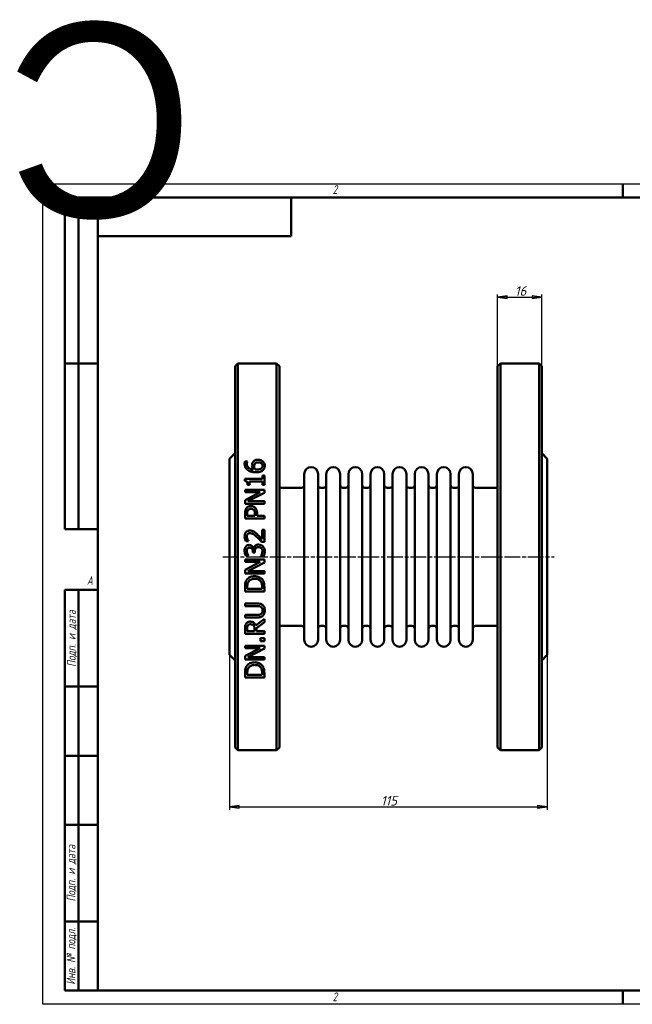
# Model space of a CAD drawing. Header units: millimetres. Extents: x -398 to 1129, y -69 to 356.
# Tile 2 of 4: x -8 to 213, y 0 to 356. Entities that reach past the tile are written whole.
import ezdxf
from ezdxf.enums import TextEntityAlignment as Align

# ---------------------------------------------------------------- set-up
doc = ezdxf.new("R2018")
doc.units = ezdxf.units.MM
doc.linetypes.add('CHAIN', pattern=[0.7087, 0.4724, -0.0591, 0.1181, -0.0591])
for name, color, linetype, lineweight in [('Видимый контур (ГОСТ)', 7, 'Continuous', 50), ('Кромка (ГОСТ)', 7, 'Continuous', 50), ('Обозначение (ГОСТ)', 7, 'Continuous', 25), ('Осевая линия (ГОСТ)', 7, 'Continuous', 25), ('Размер (ГОСТ)', 7, 'Continuous', 25), ('Эскизная геометрия (ГОСТ)', 7, 'Continuous', 50)]:
    doc.layers.add(name, color=color, linetype=linetype, lineweight=lineweight)
doc.styles.add('Альтернативный текст (ГОСТ)', font='arial.ttf', dxfattribs={"width": 0.8})
doc.styles.add('Обычный текст (ГОСТ)', font='GOST Common Italic.ttf')
doc.dimstyles.new('Обычный (ГОСТ)', dxfattribs={"dimtxt": 3.5, "dimasz": 3.5, "dimexe": 1, "dimexo": 0, "dimgap": 0.5, "dimtad": 1, "dimtxsty": 'Обычный текст (ГОСТ)', "dimblk": 'Filled-1', "dimcen": 0.09, "dimdle": 15, "dimclrd": 256, "dimclre": 256, "dimclrt": 256, "dimazin": 2, "dimtfac": 0.714286, "dimtdec": 3, "dimtmove": 0, "dimatfit": 3, "dimfxl": 1, "dimtolj": 1, "dimlwd": 25, "dimlwe": 25, "dimarcsym": 0})

# ---------------------------------------------------------------- blocks, each defined once
blk = doc.blocks.new('Рамки ГОСТ - Рамка')
at = {"layer": 'Кромка (ГОСТ)', "lineweight": 25}
for p, q in [((0, 0), (0, 297)), ((0, 297), (420, 297)), ((420, 297), (420, 0)), ((420, 0), (0, 0))]:
    blk.add_line(p, q, dxfattribs=at)
at = {"layer": 'Кромка (ГОСТ)'}
for p, q in [((210, 292), (210, 297)), ((415, 292), (20, 292)), ((20, 292), (20, 5)), ((415, 5), (415, 292)), ((20, 5), (415, 5)), ((210, 5), (210, 0))]:
    blk.add_line(p, q, dxfattribs=at)
at = {"layer": 'Кромка (ГОСТ)', "char_height": 3.17, "attachment_point": 1, "style": 'Альтернативный текст (ГОСТ)'}
for s, insert, width in [('\\fGOST Common|b0|i1;{\\H3.1700;2}', (105, 296.5), 5.2328), ('\\fGOST Common|b0|i1;{\\H3.1700;1}', (315.02, 296.44), 5.2327), ('\\fGOST Common|b0|i1;{\\H3.1700;A}', (16, 155), 5.1335), ('\\fGOST Common|b0|i1;{\\H3.1700;A}', (416, 148.5), 5.0704), ('\\fGOST Common|b0|i1;{\\H3.1700;2}', (104.99, 4.3), 5.2328), ('\\fGOST Common|b0|i1;{\\H3.1700;1}', (315, 4.14), 6.6287)]:
    blk.add_mtext(s, dxfattribs=dict(at, insert=insert, width=width))
blk = doc.blocks.new('ГОСТ - Доп. графы 1')
at = {"layer": 'Эскизная геометрия (ГОСТ)'}
for p, q in [((-12, 0), (-12, 145)), ((-12, 145), (0, 145)), ((-7, 145), (-7, 0)), ((-12, 110), (-7, 110)), ((-7, 110), (0, 110)), ((-12, 85), (-7, 85)), ((-7, 85), (0, 85)), ((-12, 60), (-7, 60)), ((-7, 60), (0, 60)), ((-12, 25), (-7, 25)), ((-7, 25), (0, 25)), ((0, 0), (-12, 0))]:
    blk.add_line(p, q, dxfattribs=at)
at = {"layer": 'Обозначение (ГОСТ)', "char_height": 3.17, "attachment_point": 5, "rotation": 90, "style": 'Альтернативный текст (ГОСТ)'}
for s, insert, width in [('\\fGOST Common|b0|i1;{\\H3.1700;Подп. и дата}', (-9.37, 127.41), 34.7679), ('\\fGOST Common|b0|i1;{\\H3.1700;Подп. и дата}', (-9.5, 42.47), 35.1486), ('\\fGOST Common|b0|i1;{\\H3.1700;Инв. № подл.}', (-9.5, 12.41), 24.9618)]:
    blk.add_mtext(s, dxfattribs=dict(at, insert=insert, width=width))
at = {"layer": 'Обозначение (ГОСТ)', "lineweight": 30, "flags": 17}
for tag, p in [('Подп._и_дата_2', (-3.53, 127.51)), ('Инв._номер_дубликата', (-3.41, 97.47)), ('Взамен_инв._номера', (-3.46, 72.53)), ('Подп._и_дата_1', (-3.42, 42.35)), ('ИНВЕНТАРНЫЙ_НОМЕР', (-3.33, 12.68))]:
    blk.add_attdef(tag, text='', height=3.17, rotation=90, dxfattribs=at).set_placement(p, align=Align.MIDDLE_CENTER)
blk = doc.blocks.new('ГОСТ - Доп. графы 2')
at = {"layer": 'Эскизная геометрия (ГОСТ)'}
for p, q in [((-12, 0), (-12, 120)), ((-12, 120), (0, 120)), ((-7, 0), (-7, 120)), ((-12, 60), (0, 60)), ((0, 0), (-12, 0))]:
    blk.add_line(p, q, dxfattribs=at)
at = {"layer": 'Обозначение (ГОСТ)', "lineweight": 30, "flags": 17}
for tag, p in [('Первичная_применяемость', (-3.65, 90.03)), ('Справочный_номер', (-3.55, 30.02))]:
    blk.add_attdef(tag, text='', height=3.17, rotation=90, dxfattribs=at).set_placement(p, align=Align.MIDDLE_CENTER)
blk = doc.blocks.new('ГОСТ - Доп. графы 3')
at = {"layer": 'Эскизная геометрия (ГОСТ)'}
for p, q in [((0, 0), (70, 0)), ((70, 0), (70, -14)), ((70, -14), (0, -14))]:
    blk.add_line(p, q, dxfattribs=at)
at = {"layer": 'Обозначение (ГОСТ)', "lineweight": 30}
blk.add_attdef('ОБОЗНАЧЕНИЕ', text='', height=5, rotation=180, dxfattribs=at).set_placement((34.94, -6.97), align=Align.MIDDLE_CENTER)
blk = doc.blocks.new('Filled-1')
at = {"color": 0}
for p, q in [((0, 0), (-1, 0.14)), ((-1, 0.14), (-1, -0.14)), ((-1, 0), (0, 0)), ((-1, -0.14), (0, 0))]:
    blk.add_line(p, q, dxfattribs=at)
at = {"color": 0, "flags": 128}
blk.add_lwpolyline([(-1, -0.14), (0, 0), (-1, 0.14), (-1, -0.14)], dxfattribs=at)
at = {"color": 0}
blk.add_solid([(-1, -0.14), (0, 0), (-1, 0.14), (-1, -0.14)], dxfattribs=at)
blk = doc.blocks.new('*D9')
at = {"layer": 'Defpoints', "color": 0, "linetype": 'Continuous', "transparency": 16777216}
for p in [(67.69, 126.45), (182.69, 126.45), (182.69, 71.45)]:
    blk.add_point(p, dxfattribs=at)
at = {"layer": 'Размер (ГОСТ)', "linetype": 'Continuous', "lineweight": 25, "transparency": 16777216}
for p, q in [((67.69, 126.45), (67.69, 70.45)), ((182.69, 126.45), (182.69, 70.45)), ((71.19, 71.45), (179.19, 71.45))]:
    blk.add_line(p, q, dxfattribs=at)
at = {"layer": 'Размер (ГОСТ)', "linetype": 'Continuous', "lineweight": 25, "transparency": 16777216, "xscale": 3.5, "yscale": 3.5, "zscale": 3.5, "rotation": 180}
blk.add_blockref('Filled-1', (67.69, 71.45), dxfattribs=at)
at = {"layer": 'Размер (ГОСТ)', "linetype": 'Continuous', "lineweight": 25, "transparency": 16777216, "xscale": 3.5, "yscale": 3.5, "zscale": 3.5}
blk.add_blockref('Filled-1', (182.69, 71.45), dxfattribs=at)
at = {"layer": 'Размер (ГОСТ)', "linetype": 'Continuous', "lineweight": 25, "transparency": 16777216, "insert": (122.47, 75.45), "char_height": 3.5, "attachment_point": 1, "style": 'Обычный текст (ГОСТ)'}
blk.add_mtext('\\A1;115', dxfattribs=at)
blk = doc.blocks.new('*D14')
at = {"layer": 'Defpoints', "color": 0, "linetype": 'Continuous', "transparency": 16777216}
for p in [(180.69, 255.95), (164.69, 230.95), (180.69, 230.95)]:
    blk.add_point(p, dxfattribs=at)
at = {"layer": 'Размер (ГОСТ)', "linetype": 'Continuous', "lineweight": 25, "transparency": 16777216}
for p, q in [((164.69, 230.95), (164.69, 256.95)), ((180.69, 230.95), (180.69, 256.95)), ((168.19, 255.95), (177.19, 255.95))]:
    blk.add_line(p, q, dxfattribs=at)
at = {"layer": 'Размер (ГОСТ)', "linetype": 'Continuous', "lineweight": 25, "transparency": 16777216, "xscale": 3.5, "yscale": 3.5, "zscale": 3.5, "rotation": 180}
blk.add_blockref('Filled-1', (164.69, 255.95), dxfattribs=at)
at = {"layer": 'Размер (ГОСТ)', "linetype": 'Continuous', "lineweight": 25, "transparency": 16777216, "xscale": 3.5, "yscale": 3.5, "zscale": 3.5}
blk.add_blockref('Filled-1', (180.69, 255.95), dxfattribs=at)
at = {"layer": 'Размер (ГОСТ)', "linetype": 'Continuous', "lineweight": 25, "transparency": 16777216, "insert": (170.97, 259.95), "char_height": 3.5, "attachment_point": 1, "style": 'Обычный текст (ГОСТ)'}
blk.add_mtext('\\A1;16', dxfattribs=at)

msp = doc.modelspace()

# ---------------------------------------------------------------- linework, layer by layer
at = {"layer": 'Видимый контур (ГОСТ)'}
for p, q in [((69.688, 230.947), (70.688, 231.947)), ((70.688, 91.947), (70.688, 231.947)), ((70.688, 231.947), (84.688, 231.947)), ((84.688, 231.947), (84.688, 91.947)), ((85.688, 230.947), (84.688, 231.947)), ((164.688, 230.947), (165.688, 231.947)), ((165.688, 231.947), (179.688, 231.947)), ((165.688, 231.947), (165.688, 91.947)), ((179.688, 91.947), (179.688, 231.947)), ((180.688, 230.947), (179.688, 231.947)), ((69.688, 230.947), (69.688, 92.947)), ((85.688, 92.947), (85.688, 230.947)), ((164.688, 92.947), (164.688, 230.947)), ((180.688, 230.947), (180.688, 92.947)), ((67.688, 197.447), (69.688, 199.447)), ((67.688, 197.447), (67.688, 126.447)), ((73.212, 196.515), (74.114, 196.515)), ((74.114, 196.475), (74.114, 196.515)), ((182.688, 197.447), (180.688, 199.447)), ((182.688, 197.447), (182.688, 126.447)), ((73.223, 190.167), (73.223, 189.441)), ((73.223, 190.167), (79.531, 190.167)), ((74.84, 187.995), (74.84, 189.265)), ((79.531, 189.265), (74.84, 189.265)), ((79.531, 191.41), (79.531, 190.167)), ((79.531, 191.41), (80.246, 191.41)), ((79.531, 189.265), (79.531, 187.995)), ((80.246, 187.995), (80.246, 191.41)), ((94.688, 131.947), (94.688, 191.947)), ((99.688, 131.947), (99.688, 191.947)), ((102.688, 131.947), (102.688, 191.947)), ((107.688, 131.947), (107.688, 191.947)), ((110.688, 131.947), (110.688, 191.947)), ((115.688, 131.947), (115.688, 191.947)), ((118.688, 131.947), (118.688, 191.947)), ((123.688, 131.947), (123.688, 191.947)), ((126.688, 131.947), (126.688, 191.947)), ((131.688, 131.947), (131.688, 191.947)), ((134.688, 131.947), (134.688, 191.947)), ((139.688, 131.947), (139.688, 191.947)), ((142.688, 131.947), (142.688, 191.947)), ((147.688, 131.947), (147.688, 191.947)), ((150.688, 131.947), (150.688, 191.947)), ((155.688, 131.947), (155.688, 191.947)), ((73.246, 186.225), (80.246, 186.225)), ((73.246, 186.225), (73.246, 185.357)), ((78.788, 185.357), (73.246, 185.357)), ((78.788, 185.357), (73.246, 182.538)), ((74.84, 187.995), (74.199, 187.995)), ((80.246, 187.995), (79.531, 187.995)), ((80.246, 185.181), (80.246, 186.225)), ((85.688, 186.947), (93.688, 186.947)), ((100.688, 186.947), (101.688, 186.947)), ((108.688, 186.947), (109.688, 186.947)), ((116.688, 186.947), (117.688, 186.947)), ((124.688, 186.947), (125.688, 186.947)), ((132.688, 186.947), (133.688, 186.947)), ((140.688, 186.947), (141.688, 186.947)), ((148.688, 186.947), (149.688, 186.947)), ((156.688, 186.947), (164.688, 186.947)), ((73.246, 182.538), (73.246, 181.216)), ((74.21, 182.084), (80.246, 185.181)), ((74.21, 182.084), (80.246, 182.084)), ((80.246, 181.216), (80.246, 182.084)), ((80.246, 181.216), (73.246, 181.216)), ((73.246, 177.665), (73.246, 175.906)), ((80.246, 175.906), (73.246, 175.906)), ((74.051, 176.837), (74.051, 177.608)), ((74.051, 176.837), (76.842, 176.837)), ((76.842, 177.472), (76.842, 176.837)), ((77.637, 176.837), (77.637, 177.625)), ((77.637, 176.837), (80.246, 176.837)), ((80.246, 175.906), (80.246, 176.837)), ((79.435, 171.765), (79.435, 168.328)), ((79.435, 171.765), (80.246, 171.765)), ((80.246, 167.448), (80.246, 171.765)), ((74.517, 167.596), (73.518, 167.596)), ((74.517, 167.596), (74.517, 167.647)), ((76.355, 164.964), (76.423, 164.964)), ((76.837, 163.568), (76.837, 163.965)), ((80.246, 167.448), (79.253, 167.448)), ((73.246, 160.976), (73.246, 160.108)), ((73.246, 160.976), (80.246, 160.976)), ((74.522, 162.332), (73.53, 162.332)), ((74.522, 162.332), (74.522, 162.388)), ((76.06, 163.88), (76.06, 163.568)), ((76.837, 163.568), (76.06, 163.568)), ((78.97, 162.207), (78.97, 162.139)), ((79.962, 162.139), (78.97, 162.139)), ((80.246, 159.932), (80.246, 160.976)), ((78.788, 160.108), (73.246, 157.289)), ((78.788, 160.108), (73.246, 160.108)), ((73.246, 157.289), (73.246, 155.967)), ((74.21, 156.835), (80.246, 159.932)), ((74.21, 156.835), (80.246, 156.835)), ((80.246, 155.967), (80.246, 156.835)), ((80.246, 155.967), (73.246, 155.967)), ((73.246, 151.032), (73.246, 149.438)), ((74.051, 150.368), (74.051, 151.077)), ((74.051, 150.368), (79.44, 150.368)), ((79.44, 151.077), (79.44, 150.368)), ((80.246, 149.438), (80.246, 151.049)), ((80.246, 149.438), (73.246, 149.438)), ((73.246, 145.098), (77.614, 145.098)), ((73.246, 145.098), (73.246, 144.168)), ((77.637, 144.168), (73.246, 144.168)), ((73.246, 140.963), (73.246, 140.033)), ((73.246, 140.963), (77.614, 140.963)), ((77.614, 140.033), (73.246, 140.033)), ((80.246, 139.562), (77.2, 137.072)), ((80.246, 138.354), (80.246, 139.562)), ((73.246, 135.948), (73.246, 134.145)), ((74.051, 135.075), (74.051, 135.999)), ((76.684, 135.892), (76.684, 135.075)), ((77.461, 136.141), (80.246, 138.354)), ((77.461, 135.075), (77.461, 136.141)), ((85.688, 136.947), (93.688, 136.947)), ((100.688, 136.947), (101.688, 136.947)), ((108.688, 136.947), (109.688, 136.947)), ((116.688, 136.947), (117.688, 136.947)), ((124.688, 136.947), (125.688, 136.947)), ((132.688, 136.947), (133.688, 136.947)), ((140.688, 136.947), (141.688, 136.947)), ((148.688, 136.947), (149.688, 136.947)), ((156.688, 136.947), (164.688, 136.947)), ((80.246, 134.145), (73.246, 134.145)), ((74.051, 135.075), (76.684, 135.075)), ((77.461, 135.075), (80.246, 135.075)), ((78.907, 132.533), (78.907, 131.41)), ((78.907, 132.533), (80.246, 132.533)), ((80.246, 134.145), (80.246, 135.075)), ((80.246, 131.41), (80.246, 132.533)), ((73.246, 129.811), (73.246, 128.943)), ((73.246, 129.811), (80.246, 129.811)), ((78.788, 128.943), (73.246, 126.123)), ((78.788, 128.943), (73.246, 128.943)), ((74.21, 125.67), (80.246, 128.767)), ((80.246, 131.41), (78.907, 131.41)), ((80.246, 128.767), (80.246, 129.811)), ((67.688, 126.447), (69.688, 124.447)), ((73.246, 126.123), (73.246, 124.802)), ((80.246, 124.802), (73.246, 124.802)), ((74.21, 125.67), (80.246, 125.67)), ((80.246, 124.802), (80.246, 125.67)), ((182.688, 126.447), (180.688, 124.447)), ((73.246, 119.867), (73.246, 118.273)), ((80.246, 118.273), (73.246, 118.273)), ((74.051, 119.203), (74.051, 119.912)), ((74.051, 119.203), (79.44, 119.203)), ((79.44, 119.912), (79.44, 119.203)), ((80.246, 118.273), (80.246, 119.884)), ((69.688, 92.947), (70.688, 91.947)), ((85.688, 92.947), (84.688, 91.947)), ((164.688, 92.947), (165.688, 91.947)), ((180.688, 92.947), (179.688, 91.947)), ((70.688, 91.947), (84.688, 91.947)), ((165.688, 91.947), (179.688, 91.947))]:
    msp.add_line(p, q, dxfattribs=at)
for centre, radius, start, end in [((97.188, 191.947), 2.5, 0, 180), ((105.188, 191.947), 2.5, 0, 180), ((113.188, 191.947), 2.5, 0, 180), ((121.188, 191.947), 2.5, 0, 180), ((129.188, 191.947), 2.5, 0, 180), ((137.188, 191.947), 2.5, 0, 180), ((145.188, 191.947), 2.5, 0, 180), ((153.188, 191.947), 2.5, 0, 180), ((93.688, 187.947), 1, 270, 0), ((100.688, 187.947), 1, 180, 270), ((101.688, 187.947), 1, 270, 0), ((108.688, 187.947), 1, 180, 270), ((109.688, 187.947), 1, 270, 0), ((116.688, 187.947), 1, 180, 270), ((117.688, 187.947), 1, 270, 0), ((124.688, 187.947), 1, 180, 270), ((125.688, 187.947), 1, 270, 0), ((132.688, 187.947), 1, 180, 270), ((133.688, 187.947), 1, 270, 0), ((140.688, 187.947), 1, 180, 270), ((141.688, 187.947), 1, 270, 0), ((148.688, 187.947), 1, 180, 270), ((149.688, 187.947), 1, 270, 0), ((156.688, 187.947), 1, 180, 270), ((93.688, 135.947), 1, 0, 90), ((100.688, 135.947), 1, 90, 180), ((101.688, 135.947), 1, 0, 90), ((108.688, 135.947), 1, 90, 180), ((109.688, 135.947), 1, 0, 90), ((116.688, 135.947), 1, 90, 180), ((117.688, 135.947), 1, 0, 90), ((124.688, 135.947), 1, 90, 180), ((125.688, 135.947), 1, 0, 90), ((132.688, 135.947), 1, 90, 180), ((133.688, 135.947), 1, 0, 90), ((140.688, 135.947), 1, 90, 180), ((141.688, 135.947), 1, 0, 90), ((148.688, 135.947), 1, 90, 180), ((149.688, 135.947), 1, 0, 90), ((156.688, 135.947), 1, 90, 180), ((97.188, 131.947), 2.5, 180, 0), ((105.188, 131.947), 2.5, 180, 0), ((113.188, 131.947), 2.5, 180, 0), ((121.188, 131.947), 2.5, 180, 0), ((129.188, 131.947), 2.5, 180, 0), ((137.188, 131.947), 2.5, 180, 0), ((145.188, 131.947), 2.5, 180, 0), ((153.188, 131.947), 2.5, 180, 0)]:
    msp.add_arc(centre, radius, start, end, dxfattribs=at)
for points, knots in [([(73.115, 195.721), (73.115, 195.803), (73.118, 195.886), (73.127, 196.047), (73.134, 196.133), (73.158, 196.312), (73.179, 196.417), (73.212, 196.515)], [0, 0, 0, 0, 0.028277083, 0.028277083, 0.055233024, 0.055233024, 0.090195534, 0.090195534, 0.090195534, 0.090195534]), ([(74.114, 196.475), (74.073, 196.396), (74.04, 196.299), (73.951, 195.992), (73.927, 195.796), (73.927, 195.596)], [0, 0, 0, 0, 0.02986617, 0.02986617, 0.1096544, 0.1096544, 0.1096544, 0.1096544]), ([(75.776, 195.006), (75.776, 195.137), (75.782, 195.269), (75.805, 195.463), (75.815, 195.528), (75.858, 195.739), (75.896, 195.852), (76.013, 196.104), (76.097, 196.237), (76.19, 196.362)], [0, 0, 0, 0, 0.04457437, 0.04457437, 0.06661946, 0.06661946, 0.11797362, 0.11797362, 0.18015749, 0.18015749, 0.18015749, 0.18015749]), ([(76.19, 196.362), (76.282, 196.484), (76.389, 196.596), (76.681, 196.824), (76.843, 196.902), (77.131, 197.015), (77.305, 197.059), (77.647, 197.111), (77.812, 197.122), (77.977, 197.122)], [0, 0, 0, 0, 0.05046221, 0.05046221, 0.1177211, 0.1177211, 0.20908145, 0.20908145, 0.29170882, 0.29170882, 0.29170882, 0.29170882]), ([(78.017, 196.169), (77.854, 196.169), (77.686, 196.157), (77.36, 196.089), (77.237, 196.038), (77.004, 195.906), (76.891, 195.807), (76.797, 195.692)], [0, 0, 0, 0, 0.04889145, 0.04889145, 0.10037405, 0.10037405, 0.17197904, 0.17197904, 0.17197904, 0.17197904]), ([(77.977, 197.122), (78.152, 197.122), (78.327, 197.108), (78.837, 197.015), (79.092, 196.903), (79.445, 196.709), (79.6, 196.597), (79.735, 196.464)], [0, 0, 0, 0, 0.05261909, 0.05261909, 0.15634783, 0.15634783, 0.25552661, 0.25552661, 0.25552661, 0.25552661]), ([(79.628, 194.904), (79.628, 195.076), (79.6, 195.247), (79.47, 195.551), (79.379, 195.678), (79.18, 195.863), (79.057, 195.959), (78.728, 196.086), (78.589, 196.119), (78.306, 196.16), (78.16, 196.169), (78.017, 196.169)], [0, 0, 0, 0, 0.05856355, 0.05856355, 0.11092945, 0.11092945, 0.14570634, 0.14570634, 0.16863448, 0.16863448, 0.19171205, 0.19171205, 0.19171205, 0.19171205]), ([(79.735, 196.464), (79.872, 196.332), (79.989, 196.189), (80.149, 195.928), (80.229, 195.78), (80.363, 195.362), (80.393, 195.131), (80.393, 194.898)], [0, 0, 0, 0, 0.06102846, 0.06102846, 0.10157092, 0.10157092, 0.14792567, 0.14792567, 0.14792567, 0.14792567]), ([(74.244, 193.35), (73.984, 193.535), (73.77, 193.757), (73.481, 194.186), (73.358, 194.409), (73.158, 195.029), (73.115, 195.377), (73.115, 195.721)], [0, 0, 0, 0, 0.09993502, 0.09993502, 0.16881236, 0.16881236, 0.2492885, 0.2492885, 0.2492885, 0.2492885]), ([(73.927, 195.596), (73.927, 195.335), (73.966, 195.074), (74.154, 194.608), (74.286, 194.411), (74.603, 194.099), (74.812, 193.937), (75.486, 193.657), (75.879, 193.582), (76.264, 193.548)], [0, 0, 0, 0, 0.08909552, 0.08909552, 0.16814075, 0.16814075, 0.23103765, 0.23103765, 0.29912037, 0.29912037, 0.29912037, 0.29912037]), ([(77.171, 192.584), (76.845, 192.584), (76.516, 192.602), (75.872, 192.686), (75.468, 192.761), (74.76, 193.031), (74.49, 193.173), (74.244, 193.35)], [0, 0, 0, 0, 0.09803169, 0.09803169, 0.19507864, 0.19507864, 0.26266326, 0.26266326, 0.26266326, 0.26266326]), ([(76.264, 193.548), (76.17, 193.683), (76.087, 193.823), (75.914, 194.179), (75.869, 194.337), (75.799, 194.59), (75.776, 194.798), (75.776, 195.006)], [0, 0, 0, 0, 0.05341118, 0.05341118, 0.13065871, 0.13065871, 0.43883085, 0.43883085, 0.43883085, 0.43883085]), ([(76.797, 195.692), (76.732, 195.61), (76.681, 195.52), (76.555, 195.185), (76.553, 194.899), (76.553, 194.796)], [0, 0, 0, 0, 0.03445959, 0.03445959, 0.120577, 0.120577, 0.120577, 0.120577]), ([(76.553, 194.796), (76.553, 194.677), (76.563, 194.559), (76.604, 194.319), (76.635, 194.204), (76.743, 193.898), (76.832, 193.72), (76.939, 193.548)], [0, 0, 0, 0, 0.0402871, 0.0402871, 0.08216464, 0.08216464, 0.14766191, 0.14766191, 0.14766191, 0.14766191]), ([(76.939, 193.548), (77.004, 193.544), (77.07, 193.541), (77.163, 193.535), (77.243, 193.531), (77.381, 193.531)], [0, 0, 0, 0, 0.019701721, 0.019701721, 0.027785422, 0.027785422, 0.027785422, 0.027785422]), ([(79.758, 193.355), (79.626, 193.229), (79.475, 193.121), (79.073, 192.898), (78.836, 192.816), (78.438, 192.697), (78.179, 192.65), (77.674, 192.595), (77.421, 192.584), (77.171, 192.584)], [0, 0, 0, 0, 0.05805547, 0.05805547, 0.14185714, 0.14185714, 0.27631442, 0.27631442, 0.40620902, 0.40620902, 0.40620902, 0.40620902]), ([(77.381, 193.531), (77.613, 193.531), (77.855, 193.542), (78.527, 193.632), (78.778, 193.743), (79.057, 193.894), (79.151, 193.956), (79.231, 194.03)], [0, 0, 0, 0, 0.06951635, 0.06951635, 0.2036928, 0.2036928, 0.27731133, 0.27731133, 0.27731133, 0.27731133]), ([(79.231, 194.03), (79.32, 194.11), (79.4, 194.199), (79.491, 194.341), (79.543, 194.43), (79.613, 194.677), (79.628, 194.79), (79.628, 194.904)], [0, 0, 0, 0, 0.038040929, 0.038040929, 0.055183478, 0.055183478, 0.069165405, 0.069165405, 0.069165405, 0.069165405]), ([(80.393, 194.898), (80.393, 194.744), (80.381, 194.59), (80.324, 194.291), (80.282, 194.149), (80.173, 193.893), (80.11, 193.779), (79.955, 193.557), (79.862, 193.452), (79.758, 193.355)], [0, 0, 0, 0, 0.05237823, 0.05237823, 0.10247521, 0.10247521, 0.14597706, 0.14597706, 0.19164988, 0.19164988, 0.19164988, 0.19164988]), ([(74.199, 187.995), (74.199, 188.194), (74.187, 188.408), (74.099, 188.883), (74.02, 189.017), (73.933, 189.152), (73.869, 189.216), (73.72, 189.317), (73.639, 189.353), (73.448, 189.414), (73.335, 189.432), (73.223, 189.441)], [0, 0, 0, 0, 0.06457693, 0.06457693, 0.15618488, 0.15618488, 0.27365155, 0.27365155, 0.38361272, 0.38361272, 0.52120443, 0.52120443, 0.52120443, 0.52120443]), ([(73.246, 177.665), (73.246, 177.861), (73.254, 178.062), (73.291, 178.435), (73.319, 178.62), (73.431, 179.045), (73.534, 179.283), (73.683, 179.497)], [0, 0, 0, 0, 0.06055931, 0.06055931, 0.11545434, 0.11545434, 0.19451175, 0.19451175, 0.19451175, 0.19451175]), ([(73.683, 179.497), (73.773, 179.63), (73.878, 179.751), (74.147, 179.989), (74.293, 180.078), (74.563, 180.21), (74.723, 180.26), (75.042, 180.319), (75.199, 180.331), (75.356, 180.331)], [0, 0, 0, 0, 0.04924544, 0.04924544, 0.10949309, 0.10949309, 0.18429414, 0.18429414, 0.25415902, 0.25415902, 0.25415902, 0.25415902]), ([(74.318, 178.856), (74.241, 178.741), (74.186, 178.615), (74.109, 178.357), (74.051, 178.105), (74.051, 177.608)], [0, 0, 0, 0, 0.042390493, 0.042390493, 0.082870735, 0.082870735, 0.082870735, 0.082870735]), ([(75.385, 179.361), (75.216, 179.361), (75.045, 179.341), (74.747, 179.242), (74.65, 179.183), (74.478, 179.059), (74.39, 178.964), (74.318, 178.856)], [0, 0, 0, 0, 0.05065922, 0.05065922, 0.09463317, 0.09463317, 0.16594691, 0.16594691, 0.16594691, 0.16594691]), ([(75.356, 180.331), (75.548, 180.331), (75.737, 180.309), (76.143, 180.21), (76.308, 180.135), (76.593, 179.991), (76.763, 179.869), (76.91, 179.718)], [0, 0, 0, 0, 0.05749474, 0.05749474, 0.12573622, 0.12573622, 0.26294169, 0.26294169, 0.26294169, 0.26294169]), ([(76.423, 178.964), (76.351, 179.036), (76.272, 179.101), (76.061, 179.236), (75.937, 179.285), (75.67, 179.348), (75.526, 179.361), (75.385, 179.361)], [0, 0, 0, 0, 0.03093225, 0.03093225, 0.07597184, 0.07597184, 0.12395727, 0.12395727, 0.12395727, 0.12395727]), ([(76.842, 177.472), (76.842, 177.647), (76.836, 177.829), (76.8, 178.172), (76.773, 178.323), (76.705, 178.545), (76.665, 178.638), (76.561, 178.813), (76.497, 178.893), (76.423, 178.964)], [0, 0, 0, 0, 0.05383969, 0.05383969, 0.10618785, 0.10618785, 0.14669001, 0.14669001, 0.18757079, 0.18757079, 0.18757079, 0.18757079]), ([(76.91, 179.718), (77.079, 179.547), (77.218, 179.355), (77.464, 178.882), (77.524, 178.652), (77.615, 178.228), (77.637, 177.92), (77.637, 177.625)], [0, 0, 0, 0, 0.07331073, 0.07331073, 0.16398253, 0.16398253, 0.35434796, 0.35434796, 0.35434796, 0.35434796]), ([(73.098, 169.388), (73.098, 169.689), (73.135, 169.994), (73.312, 170.504), (73.428, 170.711), (73.708, 171.025), (73.876, 171.172), (74.248, 171.353), (74.4, 171.402), (74.71, 171.463), (74.866, 171.476), (75.021, 171.476)], [0, 0, 0, 0, 0.09066502, 0.09066502, 0.1630224, 0.1630224, 0.21753346, 0.21753346, 0.2518435, 0.2518435, 0.28517481, 0.28517481, 0.28517481, 0.28517481]), ([(75.021, 171.476), (75.274, 171.476), (75.528, 171.449), (75.902, 171.346), (76.147, 171.272), (76.423, 171.113)], [0, 0, 0, 0, 0.07583657, 0.07583657, 0.11643665, 0.11643665, 0.11643665, 0.11643665]), ([(76.423, 171.113), (76.6, 171.014), (76.769, 170.9), (77.113, 170.634), (77.367, 170.414), (77.62, 170.177)], [0, 0, 0, 0, 0.06104158, 0.06104158, 0.13091974, 0.13091974, 0.13091974, 0.13091974]), ([(73.518, 167.596), (73.422, 167.793), (73.34, 168.042), (73.185, 168.58), (73.098, 168.964), (73.098, 169.388)], [0, 0, 0, 0, 0.06609029, 0.06609029, 0.16996378, 0.16996378, 0.16996378, 0.16996378]), ([(74.193, 170.177), (74.112, 170.082), (74.049, 169.976), (73.958, 169.744), (73.91, 169.571), (73.91, 169.32)], [0, 0, 0, 0, 0.037672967, 0.037672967, 0.075057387, 0.075057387, 0.075057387, 0.075057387]), ([(73.91, 169.32), (73.91, 169.188), (73.923, 169.057), (73.98, 168.757), (74.042, 168.541), (74.131, 168.328)], [0, 0, 0, 0, 0.039947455, 0.039947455, 0.091951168, 0.091951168, 0.091951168, 0.091951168]), ([(74.131, 168.328), (74.175, 168.217), (74.227, 168.109), (74.347, 167.902), (74.446, 167.748), (74.517, 167.647)], [0, 0, 0, 0, 0.035992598, 0.035992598, 0.072160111, 0.072160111, 0.072160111, 0.072160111]), ([(75.073, 170.523), (74.899, 170.523), (74.722, 170.499), (74.508, 170.413), (74.431, 170.377), (74.294, 170.28), (74.241, 170.232), (74.193, 170.177)], [0, 0, 0, 0, 0.052134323, 0.052134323, 0.069528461, 0.069528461, 0.082686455, 0.082686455, 0.082686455, 0.082686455]), ([(77.568, 169.139), (77.31, 169.374), (77.022, 169.624), (76.403, 170.099), (76.189, 170.222), (75.877, 170.373), (75.709, 170.434), (75.382, 170.506), (75.228, 170.523), (75.073, 170.523)], [0, 0, 0, 0, 0.10523096, 0.10523096, 0.23415937, 0.23415937, 0.37117714, 0.37117714, 0.49013523, 0.49013523, 0.49013523, 0.49013523]), ([(79.253, 167.448), (79.043, 167.672), (78.831, 167.895), (78.224, 168.522), (77.945, 168.796), (77.568, 169.139)], [0, 0, 0, 0, 0.09216713, 0.09216713, 0.26244715, 0.26244715, 0.26244715, 0.26244715]), ([(77.62, 170.177), (77.84, 169.975), (78.057, 169.765), (78.477, 169.342), (78.739, 169.066), (79.08, 168.706), (79.266, 168.509), (79.435, 168.328)], [0, 0, 0, 0, 0.09008941, 0.09008941, 0.17954048, 0.17954048, 0.27662895, 0.27662895, 0.27662895, 0.27662895]), ([(73.098, 164.158), (73.098, 164.404), (73.118, 164.659), (73.217, 165.095), (73.304, 165.362), (73.496, 165.633)], [0, 0, 0, 0, 0.07367358, 0.07367358, 0.13409034, 0.13409034, 0.13409034, 0.13409034]), ([(73.53, 162.332), (73.406, 162.563), (73.31, 162.858), (73.187, 163.339), (73.098, 163.716), (73.098, 164.158)], [0, 0, 0, 0, 0.07862152, 0.07862152, 0.13101218, 0.13101218, 0.13101218, 0.13101218]), ([(73.496, 165.633), (73.613, 165.795), (73.754, 165.932), (74.068, 166.124), (74.203, 166.172), (74.467, 166.241), (74.628, 166.257), (74.789, 166.257)], [0, 0, 0, 0, 0.0600316, 0.0600316, 0.11042353, 0.11042353, 0.18268193, 0.18268193, 0.18268193, 0.18268193]), ([(74.125, 164.935), (74.049, 164.822), (73.995, 164.699), (73.945, 164.49), (73.91, 164.326), (73.91, 164.085)], [0, 0, 0, 0, 0.040991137, 0.040991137, 0.064392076, 0.064392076, 0.064392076, 0.064392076]), ([(73.91, 164.085), (73.91, 163.922), (73.929, 163.762), (73.983, 163.53), (74.031, 163.333), (74.131, 163.08)], [0, 0, 0, 0, 0.048716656, 0.048716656, 0.07153221, 0.07153221, 0.07153221, 0.07153221]), ([(74.885, 165.304), (74.756, 165.304), (74.626, 165.286), (74.401, 165.196), (74.325, 165.139), (74.225, 165.059), (74.171, 165.001), (74.125, 164.935)], [0, 0, 0, 0, 0.03877403, 0.03877403, 0.07271144, 0.07271144, 0.12909778, 0.12909778, 0.12909778, 0.12909778]), ([(74.789, 166.257), (74.994, 166.257), (75.193, 166.221), (75.577, 166.061), (75.729, 165.948), (75.977, 165.719), (76.088, 165.585), (76.26, 165.287), (76.319, 165.13), (76.355, 164.964)], [0, 0, 0, 0, 0.0615863, 0.0615863, 0.12472199, 0.12472199, 0.19226363, 0.19226363, 0.25779961, 0.25779961, 0.25779961, 0.25779961]), ([(76.06, 163.88), (76.06, 164.121), (76.027, 164.364), (75.873, 164.75), (75.784, 164.89), (75.597, 165.087), (75.496, 165.159), (75.306, 165.242), (75.23, 165.265), (75.064, 165.297), (74.974, 165.304), (74.885, 165.304)], [0, 0, 0, 0, 0.07217885, 0.07217885, 0.12462897, 0.12462897, 0.17034713, 0.17034713, 0.19931897, 0.19931897, 0.23146387, 0.23146387, 0.23146387, 0.23146387]), ([(76.423, 164.964), (76.453, 165.112), (76.5, 165.26), (76.596, 165.505), (76.676, 165.694), (76.876, 165.905)], [0, 0, 0, 0, 0.04551041, 0.04551041, 0.079068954, 0.079068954, 0.079068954, 0.079068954]), ([(77.086, 165.021), (77.003, 164.905), (76.947, 164.775), (76.871, 164.489), (76.837, 164.258), (76.837, 163.965)], [0, 0, 0, 0, 0.042782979, 0.042782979, 0.088858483, 0.088858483, 0.088858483, 0.088858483]), ([(76.876, 165.905), (76.991, 166.03), (77.13, 166.128), (77.441, 166.287), (77.575, 166.324), (77.833, 166.38), (78.003, 166.393), (78.17, 166.393)], [0, 0, 0, 0, 0.05096181, 0.05096181, 0.10486523, 0.10486523, 0.19709191, 0.19709191, 0.19709191, 0.19709191]), ([(78.102, 165.44), (77.89, 165.44), (77.681, 165.415), (77.446, 165.318), (77.355, 165.275), (77.196, 165.152), (77.137, 165.091), (77.086, 165.021)], [0, 0, 0, 0, 0.06357595, 0.06357595, 0.08479023, 0.08479023, 0.10088142, 0.10088142, 0.10088142, 0.10088142]), ([(79.191, 165.055), (79.063, 165.169), (78.92, 165.261), (78.701, 165.354), (78.61, 165.388), (78.35, 165.433), (78.224, 165.44), (78.102, 165.44)], [0, 0, 0, 0, 0.051536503, 0.051536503, 0.071341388, 0.071341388, 0.08842918, 0.08842918, 0.08842918, 0.08842918]), ([(78.17, 166.393), (78.467, 166.393), (78.757, 166.345), (79.225, 166.158), (79.486, 166.026), (79.747, 165.775)], [0, 0, 0, 0, 0.08912077, 0.08912077, 0.15118772, 0.15118772, 0.15118772, 0.15118772]), ([(78.97, 162.207), (79.137, 162.436), (79.274, 162.728), (79.443, 163.149), (79.582, 163.516), (79.582, 163.994)], [0, 0, 0, 0, 0.0852448, 0.0852448, 0.13677868, 0.13677868, 0.13677868, 0.13677868]), ([(79.582, 163.994), (79.582, 164.178), (79.555, 164.359), (79.481, 164.611), (79.446, 164.712), (79.329, 164.908), (79.266, 164.986), (79.191, 165.055)], [0, 0, 0, 0, 0.05534871, 0.05534871, 0.078835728, 0.078835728, 0.097640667, 0.097640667, 0.097640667, 0.097640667]), ([(79.747, 165.775), (79.931, 165.597), (80.074, 165.389), (80.252, 164.992), (80.305, 164.821), (80.377, 164.449), (80.393, 164.249), (80.393, 164.051)], [0, 0, 0, 0, 0.07698534, 0.07698534, 0.13082838, 0.13082838, 0.19010626, 0.19010626, 0.19010626, 0.19010626]), ([(80.393, 164.051), (80.393, 163.754), (80.363, 163.461), (80.257, 162.948), (80.149, 162.512), (79.962, 162.139)], [0, 0, 0, 0, 0.08897285, 0.08897285, 0.1572136, 0.1572136, 0.1572136, 0.1572136]), ([(74.131, 163.08), (74.187, 162.949), (74.252, 162.814), (74.389, 162.588), (74.454, 162.487), (74.522, 162.388)], [0, 0, 0, 0, 0.042999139, 0.042999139, 0.078987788, 0.078987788, 0.078987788, 0.078987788]), ([(73.246, 151.032), (73.246, 151.333), (73.256, 151.651), (73.322, 152.303), (73.374, 152.518), (73.506, 152.976), (73.628, 153.275), (73.802, 153.539)], [0, 0, 0, 0, 0.0913512, 0.0913512, 0.19841204, 0.19841204, 0.40707476, 0.40707476, 0.40707476, 0.40707476]), ([(73.802, 153.539), (73.96, 153.777), (74.147, 153.989), (74.616, 154.387), (74.904, 154.561), (75.45, 154.783), (75.7, 154.85), (76.217, 154.938), (76.485, 154.957), (76.752, 154.957)], [0, 0, 0, 0, 0.08604176, 0.08604176, 0.18509155, 0.18509155, 0.26227089, 0.26227089, 0.34192513, 0.34192513, 0.34192513, 0.34192513]), ([(76.74, 153.987), (76.365, 153.987), (75.981, 153.944), (75.389, 153.745), (75.167, 153.634), (74.769, 153.329), (74.603, 153.142), (74.471, 152.927)], [0, 0, 0, 0, 0.11272752, 0.11272752, 0.18728385, 0.18728385, 0.26347262, 0.26347262, 0.26347262, 0.26347262]), ([(78.975, 153.012), (78.859, 153.185), (78.719, 153.338), (78.386, 153.604), (78.165, 153.738), (77.502, 153.949), (77.112, 153.987), (76.74, 153.987)], [0, 0, 0, 0, 0.06300409, 0.06300409, 0.12833794, 0.12833794, 0.2034686, 0.2034686, 0.2034686, 0.2034686]), ([(76.752, 154.957), (77.168, 154.957), (77.579, 154.902), (78.39, 154.643), (78.699, 154.462), (79.217, 154.101), (79.478, 153.84), (79.684, 153.528)], [0, 0, 0, 0, 0.12492603, 0.12492603, 0.25534149, 0.25534149, 0.4475661, 0.4475661, 0.4475661, 0.4475661]), ([(79.684, 153.528), (79.841, 153.278), (79.97, 153.013), (80.128, 152.511), (80.246, 152.046), (80.246, 151.049)], [0, 0, 0, 0, 0.0888719, 0.0888719, 0.15931333, 0.15931333, 0.15931333, 0.15931333]), ([(74.471, 152.927), (74.359, 152.736), (74.27, 152.536), (74.13, 152.089), (74.051, 151.725), (74.051, 151.077)], [0, 0, 0, 0, 0.06675445, 0.06675445, 0.14171088, 0.14171088, 0.14171088, 0.14171088]), ([(79.44, 151.077), (79.44, 151.278), (79.433, 151.483), (79.398, 151.841), (79.37, 152.069), (79.242, 152.547), (79.131, 152.79), (78.975, 153.012)], [0, 0, 0, 0, 0.06111244, 0.06111244, 0.10902835, 0.10902835, 0.16659204, 0.16659204, 0.16659204, 0.16659204]), ([(77.614, 145.098), (77.95, 145.098), (78.302, 145.075), (78.921, 144.949), (79.107, 144.874), (79.433, 144.708), (79.601, 144.582), (79.747, 144.429)], [0, 0, 0, 0, 0.10097954, 0.10097954, 0.18933031, 0.18933031, 0.31349674, 0.31349674, 0.31349674, 0.31349674]), ([(79.026, 143.867), (78.929, 143.931), (78.826, 143.984), (78.586, 144.076), (78.45, 144.108), (78.071, 144.159), (77.847, 144.168), (77.637, 144.168)], [0, 0, 0, 0, 0.03524601, 0.03524601, 0.07740365, 0.07740365, 0.12875048, 0.12875048, 0.12875048, 0.12875048]), ([(79.599, 142.563), (79.599, 142.705), (79.588, 142.848), (79.526, 143.166), (79.475, 143.298), (79.389, 143.482), (79.335, 143.57), (79.198, 143.735), (79.118, 143.807), (79.026, 143.867)], [0, 0, 0, 0, 0.04449596, 0.04449596, 0.10080122, 0.10080122, 0.15954679, 0.15954679, 0.22059181, 0.22059181, 0.22059181, 0.22059181]), ([(79.026, 141.264), (79.151, 141.346), (79.255, 141.447), (79.409, 141.669), (79.479, 141.802), (79.581, 142.172), (79.599, 142.37), (79.599, 142.563)], [0, 0, 0, 0, 0.0453869, 0.0453869, 0.08346512, 0.08346512, 0.12212516, 0.12212516, 0.12212516, 0.12212516]), ([(79.747, 144.429), (79.907, 144.266), (80.038, 144.083), (80.242, 143.67), (80.296, 143.472), (80.376, 143.061), (80.393, 142.807), (80.393, 142.563)], [0, 0, 0, 0, 0.06981896, 0.06981896, 0.1420815, 0.1420815, 0.24505068, 0.24505068, 0.24505068, 0.24505068]), ([(80.393, 142.563), (80.393, 142.365), (80.381, 142.166), (80.319, 141.763), (80.272, 141.589), (80.164, 141.302), (80.1, 141.172), (79.944, 140.923), (79.852, 140.808), (79.747, 140.702)], [0, 0, 0, 0, 0.06168407, 0.06168407, 0.12738986, 0.12738986, 0.1859663, 0.1859663, 0.24557035, 0.24557035, 0.24557035, 0.24557035]), ([(77.614, 140.963), (78.073, 140.963), (78.326, 141.004), (78.553, 141.05), (78.647, 141.078), (78.839, 141.154), (78.936, 141.204), (79.026, 141.264)], [0, 0, 0, 0, 0.13784292, 0.13784292, 0.23851263, 0.23851263, 0.35168519, 0.35168519, 0.35168519, 0.35168519]), ([(79.747, 140.702), (79.624, 140.577), (79.486, 140.469), (79.129, 140.261), (78.939, 140.199), (78.607, 140.112), (78.411, 140.08), (78.019, 140.041), (77.815, 140.033), (77.614, 140.033)], [0, 0, 0, 0, 0.05388677, 0.05388677, 0.12563134, 0.12563134, 0.21846605, 0.21846605, 0.3145061, 0.3145061, 0.3145061, 0.3145061]), ([(73.246, 135.948), (73.246, 136.137), (73.251, 136.332), (73.279, 136.741), (73.301, 136.904), (73.368, 137.261), (73.469, 137.503), (73.615, 137.73)], [0, 0, 0, 0, 0.06092884, 0.06092884, 0.13214095, 0.13214095, 0.32243365, 0.32243365, 0.32243365, 0.32243365]), ([(73.615, 137.73), (73.694, 137.852), (73.786, 137.965), (74.043, 138.207), (74.184, 138.291), (74.401, 138.405), (74.549, 138.454), (74.848, 138.512), (74.998, 138.524), (75.146, 138.524)], [0, 0, 0, 0, 0.04578079, 0.04578079, 0.10902517, 0.10902517, 0.21671183, 0.21671183, 0.31849758, 0.31849758, 0.31849758, 0.31849758]), ([(74.29, 137.111), (74.222, 137.009), (74.173, 136.898), (74.103, 136.663), (74.051, 136.435), (74.051, 135.999)], [0, 0, 0, 0, 0.038599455, 0.038599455, 0.078282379, 0.078282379, 0.078282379, 0.078282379]), ([(75.22, 137.554), (75.083, 137.554), (74.947, 137.538), (74.675, 137.455), (74.582, 137.397), (74.435, 137.293), (74.355, 137.208), (74.29, 137.111)], [0, 0, 0, 0, 0.04107353, 0.04107353, 0.085716, 0.085716, 0.1736726, 0.1736726, 0.1736726, 0.1736726]), ([(75.146, 138.524), (75.378, 138.524), (75.61, 138.497), (76.139, 138.341), (76.344, 138.202), (76.646, 137.963), (76.792, 137.804), (77.034, 137.452), (77.127, 137.266), (77.2, 137.072)], [0, 0, 0, 0, 0.06964496, 0.06964496, 0.16632724, 0.16632724, 0.29708906, 0.29708906, 0.42397367, 0.42397367, 0.42397367, 0.42397367]), ([(76.321, 137.157), (76.253, 137.228), (76.177, 137.291), (75.989, 137.408), (75.88, 137.454), (75.675, 137.511), (75.586, 137.528), (75.405, 137.549), (75.312, 137.554), (75.22, 137.554)], [0, 0, 0, 0, 0.03070958, 0.03070958, 0.06750343, 0.06750343, 0.0947532, 0.0947532, 0.12237742, 0.12237742, 0.12237742, 0.12237742]), ([(76.684, 135.892), (76.684, 136.022), (76.678, 136.154), (76.648, 136.452), (76.622, 136.581), (76.58, 136.746), (76.546, 136.835), (76.452, 137.006), (76.392, 137.085), (76.321, 137.157)], [0, 0, 0, 0, 0.04224382, 0.04224382, 0.09629322, 0.09629322, 0.16472682, 0.16472682, 0.23509811, 0.23509811, 0.23509811, 0.23509811]), ([(73.246, 119.867), (73.246, 120.153), (73.255, 120.456), (73.319, 121.125), (73.373, 121.341), (73.49, 121.771), (73.615, 122.09), (73.802, 122.374)], [0, 0, 0, 0, 0.10745866, 0.10745866, 0.24935708, 0.24935708, 0.62275547, 0.62275547, 0.62275547, 0.62275547]), ([(73.802, 122.374), (73.938, 122.579), (74.1, 122.771), (74.558, 123.186), (74.817, 123.334), (75.28, 123.565), (75.586, 123.662), (76.185, 123.771), (76.469, 123.792), (76.752, 123.792)], [0, 0, 0, 0, 0.08507514, 0.08507514, 0.20335742, 0.20335742, 0.38885392, 0.38885392, 0.54804919, 0.54804919, 0.54804919, 0.54804919]), ([(74.471, 121.761), (74.374, 121.597), (74.296, 121.428), (74.137, 120.975), (74.051, 120.586), (74.051, 119.912)], [0, 0, 0, 0, 0.06668317, 0.06668317, 0.1738568, 0.1738568, 0.1738568, 0.1738568]), ([(76.74, 122.822), (76.49, 122.822), (76.238, 122.803), (75.694, 122.697), (75.414, 122.598), (75.008, 122.355), (74.869, 122.245), (74.64, 122.008), (74.549, 121.888), (74.471, 121.761)], [0, 0, 0, 0, 0.07510545, 0.07510545, 0.16758405, 0.16758405, 0.22614945, 0.22614945, 0.27815018, 0.27815018, 0.27815018, 0.27815018]), ([(78.975, 121.846), (78.875, 121.995), (78.755, 122.134), (78.425, 122.418), (78.235, 122.52), (77.868, 122.68), (77.64, 122.739), (77.187, 122.808), (76.962, 122.822), (76.74, 122.822)], [0, 0, 0, 0, 0.06223798, 0.06223798, 0.14319457, 0.14319457, 0.25218848, 0.25218848, 0.35403866, 0.35403866, 0.35403866, 0.35403866]), ([(76.752, 123.792), (77.029, 123.792), (77.304, 123.768), (77.843, 123.66), (78.231, 123.553), (78.875, 123.185), (79.077, 123.037), (79.423, 122.714), (79.564, 122.544), (79.684, 122.363)], [0, 0, 0, 0, 0.08325997, 0.08325997, 0.16598751, 0.16598751, 0.20981425, 0.20981425, 0.25041341, 0.25041341, 0.25041341, 0.25041341]), ([(79.44, 119.912), (79.44, 120.108), (79.433, 120.309), (79.39, 120.765), (79.354, 120.941), (79.27, 121.316), (79.154, 121.591), (78.975, 121.846)], [0, 0, 0, 0, 0.07369008, 0.07369008, 0.17033561, 0.17033561, 0.48214304, 0.48214304, 0.48214304, 0.48214304]), ([(79.684, 122.363), (79.82, 122.146), (79.932, 121.923), (80.111, 121.429), (80.246, 120.941), (80.246, 119.884)], [0, 0, 0, 0, 0.0885401, 0.0885401, 0.18873085, 0.18873085, 0.18873085, 0.18873085])]:
    msp.add_open_spline(points, degree=3, knots=knots, dxfattribs=at)
at = {"layer": 'Осевая линия (ГОСТ)', "linetype": 'CHAIN', "ltscale": 11.993792}
msp.add_line((65.188, 161.947), (185.188, 161.947), dxfattribs=at)

# ---------------------------------------------------------------- block references
ref = msp.add_blockref('ГОСТ - Доп. графы 3', (20, 292))
lines = msp.add_mtext('CB-3234-F', dxfattribs={"layer": 'Обозначение (ГОСТ)', "insert": (54.942, 285.032), "char_height": 70.1248, "attachment_point": 1, "rotation": 180})
ref.add_attrib('ОБОЗНАЧЕНИЕ', '', (54.942, 285.032)).embed_mtext(lines)
for name, p in [('Рамки ГОСТ - Рамка', (0, 0)), ('ГОСТ - Доп. графы 2', (20, 172)), ('ГОСТ - Доп. графы 1', (20, 5))]:
    msp.add_blockref(name, p)

# ---------------------------------------------------------------- dimensions: what is measured, and where the dimension line sits
at = {"layer": 'Размер (ГОСТ)', "linetype": 'Continuous', "lineweight": 25}
dim = msp.add_linear_dim(base=(180.688, 255.947), p1=(164.688, 230.947), p2=(180.688, 230.947), angle=180, dimstyle='Обычный (ГОСТ)', override={"dimgap": 0.5, "dimdec": 2, "dimtol": 0, "dimlim": 0, "dimtp": 0, "dimtm": 0, "dimtdec": 3, "dimtofl": 0, "dimatfit": 1}, dxfattribs=at)
dim.commit()
dim.dimension.update_dxf_attribs({"geometry": '*D14', "text_midpoint": (172.688, 255.947), "dimtype": 160})
dim = msp.add_linear_dim(base=(182.688, 71.447), p1=(67.688, 126.447), p2=(182.688, 126.447), dimstyle='Обычный (ГОСТ)', override={"dimgap": 0.5, "dimdec": 2, "dimtol": 0, "dimlim": 0, "dimtp": 0, "dimtm": 0, "dimtdec": 3, "dimtofl": 0, "dimatfit": 1}, dxfattribs=at)
dim.commit()
dim.dimension.update_dxf_attribs({"geometry": '*D9', "text_midpoint": (125.188, 71.447), "dimtype": 160})

doc.saveas('drawing.dxf')
